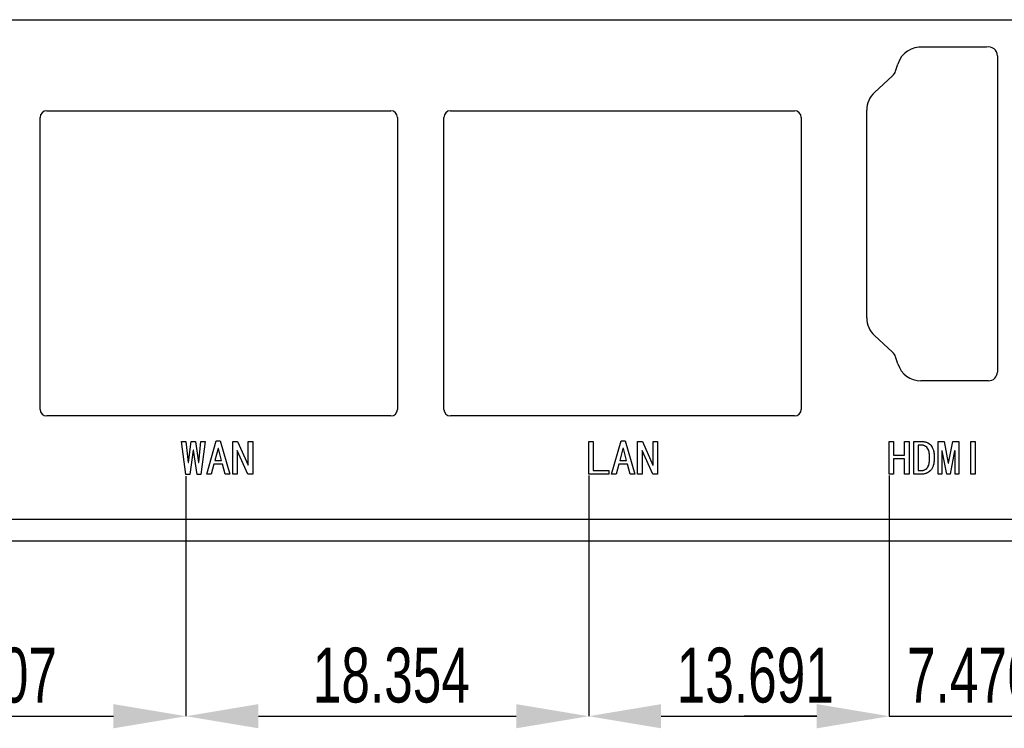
# Model space of a CAD drawing. Header units: millimetres. Extents: x 1643 to 1853, y 2203 to 2490.
# Tile 27 of 54: x 1695 to 1740, y 2393 to 2425. Entities that reach past the tile are written whole.
import ezdxf

# ---------------------------------------------------------------- set-up
doc = ezdxf.new("R2010")
doc.units = ezdxf.units.MM
doc.styles.add('SLDTEXTSTYLE1', font='TXT', dxfattribs={"width": 0.7})
doc.dimstyles.new('SLDDIMSTYLE5', dxfattribs={"dimtxt": 2.5, "dimasz": 3.302, "dimexe": 0, "dimexo": 0.0625, "dimtad": 1, "dimdec": 3, "dimrnd": 1e-09, "dimzin": 12, "dimdsep": 46, "dimtxsty": 'SLDTEXTSTYLE1', "dimsah": 1, "dimcen": 0.09, "dimadec": 0, "dimazin": 3, "dimtfac": 1, "dimtdec": 3, "dimtmove": 0, "dimatfit": 0, "dimfxl": 1, "dimfrac": 2, "dimtolj": 1, "dimtzin": 12, "dimarcsym": 0})

# ---------------------------------------------------------------- blocks, each defined once
blk = doc.blocks.new('*D91')
at = {"color": 0, "linetype": 'Continuous', "lineweight": -2, "transparency": 16777216}
for p, q in [((1680.599, 2405.11), (1680.599, 2393.713)), ((1702.406, 2404.654), (1702.406, 2393.713)), ((1683.901, 2393.713), (1699.104, 2393.713))]:
    blk.add_line(p, q, dxfattribs=at)
at = {"color": 0, "linetype": 'Continuous', "transparency": 16777216}
for points in [[(1683.901, 2394.264), (1683.901, 2393.163), (1680.599, 2393.713)], [(1699.104, 2394.264), (1699.104, 2393.163), (1702.406, 2393.713)]]:
    blk.add_solid(points, dxfattribs=at)
at = {"layer": 'Defpoints', "color": 0, "linetype": 'Continuous', "transparency": 16777216}
for p in [(1680.599, 2405.173), (1702.406, 2404.716), (1702.406, 2393.713)]:
    blk.add_point(p, dxfattribs=at)
at = {"color": 0, "linetype": 'Continuous', "lineweight": 18, "transparency": 16777216, "insert": (1692.953, 2396.838), "char_height": 2.5, "attachment_point": 2, "style": 'SLDTEXTSTYLE1'}
blk.add_mtext('\\A1;21.807', dxfattribs=at)
blk = doc.blocks.new('*D92')
at = {"color": 0, "linetype": 'Continuous', "lineweight": -2, "transparency": 16777216}
for p, q in [((1702.406, 2404.654), (1702.406, 2393.713)), ((1720.76, 2404.671), (1720.76, 2393.713)), ((1705.708, 2393.713), (1717.458, 2393.713))]:
    blk.add_line(p, q, dxfattribs=at)
at = {"color": 0, "linetype": 'Continuous', "transparency": 16777216}
for points in [[(1705.708, 2394.264), (1705.708, 2393.163), (1702.406, 2393.713)], [(1717.458, 2394.264), (1717.458, 2393.163), (1720.76, 2393.713)]]:
    blk.add_solid(points, dxfattribs=at)
at = {"layer": 'Defpoints', "color": 0, "linetype": 'Continuous', "transparency": 16777216}
for p in [(1702.406, 2404.716), (1720.76, 2404.734), (1720.76, 2393.713)]:
    blk.add_point(p, dxfattribs=at)
at = {"color": 0, "linetype": 'Continuous', "lineweight": 18, "transparency": 16777216, "insert": (1711.768, 2396.838), "char_height": 2.5, "attachment_point": 2, "style": 'SLDTEXTSTYLE1'}
blk.add_mtext('\\A1;18.354', dxfattribs=at)
blk = doc.blocks.new('*D93')
at = {"color": 0, "linetype": 'Continuous', "lineweight": -2, "transparency": 16777216}
for p, q in [((1720.76, 2404.671), (1720.76, 2393.713)), ((1734.451, 2404.671), (1734.451, 2393.713)), ((1724.062, 2393.713), (1731.149, 2393.713))]:
    blk.add_line(p, q, dxfattribs=at)
at = {"color": 0, "linetype": 'Continuous', "transparency": 16777216}
for points in [[(1724.062, 2394.264), (1724.062, 2393.163), (1720.76, 2393.713)], [(1731.149, 2394.264), (1731.149, 2393.163), (1734.451, 2393.713)]]:
    blk.add_solid(points, dxfattribs=at)
at = {"layer": 'Defpoints', "color": 0, "linetype": 'Continuous', "transparency": 16777216}
for p in [(1720.76, 2404.734), (1734.451, 2404.734), (1734.451, 2393.713)]:
    blk.add_point(p, dxfattribs=at)
at = {"color": 0, "linetype": 'Continuous', "lineweight": 18, "transparency": 16777216, "insert": (1728.351, 2396.838), "char_height": 2.5, "attachment_point": 2, "style": 'SLDTEXTSTYLE1'}
blk.add_mtext('\\A1;13.691', dxfattribs=at)
blk = doc.blocks.new('*D94')
at = {"color": 0, "linetype": 'Continuous', "lineweight": -2, "transparency": 16777216}
for p, q in [((1734.451, 2404.671), (1734.451, 2393.713)), ((1741.927, 2404.671), (1741.927, 2393.713)), ((1731.149, 2393.713), (1727.847, 2393.713)), ((1734.451, 2393.713), (1741.927, 2393.713)), ((1745.229, 2393.713), (1748.531, 2393.713))]:
    blk.add_line(p, q, dxfattribs=at)
at = {"color": 0, "linetype": 'Continuous', "transparency": 16777216}
for points in [[(1731.149, 2394.264), (1731.149, 2393.163), (1734.451, 2393.713)], [(1745.229, 2394.264), (1745.229, 2393.163), (1741.927, 2393.713)]]:
    blk.add_solid(points, dxfattribs=at)
at = {"layer": 'Defpoints', "color": 0, "linetype": 'Continuous', "transparency": 16777216}
for p in [(1734.451, 2404.734), (1741.927, 2404.734), (1741.927, 2393.713)]:
    blk.add_point(p, dxfattribs=at)
at = {"color": 0, "linetype": 'Continuous', "lineweight": 18, "transparency": 16777216, "insert": (1738.189, 2396.838), "char_height": 2.5, "attachment_point": 2, "style": 'SLDTEXTSTYLE1'}
blk.add_mtext('\\A1;7.476', dxfattribs=at)

msp = doc.modelspace()

# ---------------------------------------------------------------- linework, layer by layer
at = {"linetype": 'Continuous', "lineweight": 25}
for p, q in [((1678.60453, 2425.44007), (1760.60464, 2425.44007)), ((1738.87964, 2424.19007), (1735.99608, 2424.19007)), ((1739.37964, 2423.79007), (1739.37964, 2409.39007)), ((1734.74613, 2423.10146), (1734.84714, 2423.42131)), ((1733.78634, 2422.13099), (1734.60721, 2422.88345)), ((1696.06463, 2421.29007), (1711.74463, 2421.29007)), ((1714.46464, 2421.29007), (1730.14464, 2421.29007)), ((1733.42964, 2411.86002), (1733.42964, 2421.32012)), ((1695.76463, 2407.69007), (1695.76463, 2420.99007)), ((1712.04463, 2420.99007), (1712.04463, 2407.69007)), ((1714.16464, 2407.69007), (1714.16464, 2420.99007)), ((1730.44464, 2420.99007), (1730.44464, 2407.69007)), ((1734.60721, 2410.29669), (1733.78634, 2411.04915)), ((1734.84714, 2409.75883), (1734.74613, 2410.07868)), ((1738.97964, 2408.99007), (1735.89608, 2408.99007)), ((1711.74463, 2407.39007), (1696.06463, 2407.39007)), ((1730.14464, 2407.39007), (1714.46464, 2407.39007)), ((1702.2134, 2406.23393), (1702.40638, 2406.23393)), ((1702.40638, 2404.71639), (1702.2134, 2406.23393)), ((1702.40638, 2406.23393), (1702.50287, 2405.27779)), ((1702.52042, 2405.27779), (1702.652, 2406.23393)), ((1702.652, 2406.23393), (1702.84498, 2406.23393)), ((1702.84498, 2406.23393), (1702.97656, 2405.27779)), ((1702.9941, 2405.27779), (1703.09059, 2406.23393)), ((1703.28358, 2406.23393), (1703.09059, 2404.71639)), ((1703.09059, 2406.23393), (1703.28358, 2406.23393)), ((1703.35375, 2404.73393), (1703.79235, 2406.25147)), ((1703.79235, 2406.25147), (1703.96779, 2406.25147)), ((1703.96779, 2406.25147), (1704.40638, 2404.73393)), ((1704.53796, 2406.23393), (1704.75726, 2406.23393)), ((1704.53796, 2404.73393), (1704.53796, 2406.23393)), ((1704.75726, 2406.23393), (1705.23972, 2405.14621)), ((1705.24849, 2405.14621), (1705.24849, 2406.23393)), ((1705.24849, 2406.23393), (1705.45024, 2406.23393)), ((1705.45024, 2406.23393), (1705.45024, 2404.73393)), ((1720.7599, 2406.23393), (1720.96166, 2406.23393)), ((1720.7599, 2404.73393), (1720.7599, 2406.23393)), ((1720.96166, 2406.23393), (1720.96166, 2404.9006)), ((1721.80376, 2404.73393), (1722.24236, 2406.25147)), ((1722.24236, 2406.25147), (1722.4178, 2406.25147)), ((1722.4178, 2406.25147), (1722.8564, 2404.73393)), ((1722.98797, 2406.23393), (1723.20727, 2406.23393)), ((1722.98797, 2404.73393), (1722.98797, 2406.23393)), ((1723.20727, 2406.23393), (1723.68973, 2405.14621)), ((1723.6985, 2405.14621), (1723.6985, 2406.23393)), ((1723.6985, 2406.23393), (1723.90025, 2406.23393)), ((1723.90025, 2406.23393), (1723.90025, 2404.73393)), ((1734.45113, 2406.23393), (1734.65288, 2406.23393)), ((1734.45113, 2404.73393), (1734.45113, 2406.23393)), ((1734.65288, 2406.23393), (1734.65288, 2405.60235)), ((1735.15288, 2405.60235), (1735.15288, 2406.23393)), ((1735.15288, 2406.23393), (1735.35464, 2406.23393)), ((1735.35464, 2406.23393), (1735.35464, 2404.73393)), ((1735.57394, 2404.73393), (1735.57394, 2406.23393)), ((1735.57394, 2406.23393), (1735.87218, 2406.23393)), ((1735.77569, 2406.06726), (1735.77569, 2404.9006)), ((1735.87218, 2406.06726), (1735.77569, 2406.06726)), ((1736.6792, 2406.23393), (1736.95113, 2406.23393)), ((1736.6792, 2404.73393), (1736.6792, 2406.23393)), ((1736.95113, 2406.23393), (1737.14411, 2405.2427)), ((1737.16166, 2405.2427), (1737.35464, 2406.23393)), ((1737.35464, 2406.23393), (1737.62657, 2406.23393)), ((1737.62657, 2406.23393), (1737.62657, 2404.73393)), ((1738.17043, 2404.73393), (1738.17043, 2406.23393)), ((1738.17043, 2406.23393), (1738.37218, 2406.23393)), ((1738.37218, 2406.23393), (1738.37218, 2404.73393)), ((1702.73972, 2405.83919), (1702.58182, 2404.71639)), ((1702.75726, 2405.83919), (1702.73972, 2405.83919)), ((1702.91515, 2404.71639), (1702.75726, 2405.83919)), ((1703.87129, 2405.9006), (1703.73094, 2405.36551)), ((1703.88884, 2405.9006), (1703.87129, 2405.9006)), ((1704.02919, 2405.36551), (1703.88884, 2405.9006)), ((1704.73972, 2405.82165), (1704.73972, 2404.73393)), ((1704.74849, 2405.82165), (1704.73972, 2405.82165)), ((1705.23094, 2404.73393), (1704.74849, 2405.82165)), ((1722.32131, 2405.9006), (1722.18096, 2405.36551)), ((1722.33885, 2405.9006), (1722.32131, 2405.9006)), ((1722.4792, 2405.36551), (1722.33885, 2405.9006)), ((1723.18973, 2405.82165), (1723.18973, 2404.73393)), ((1723.1985, 2405.82165), (1723.18973, 2405.82165)), ((1723.68096, 2404.73393), (1723.1985, 2405.82165)), ((1734.65288, 2405.60235), (1735.15288, 2405.60235)), ((1736.85464, 2405.80411), (1736.85464, 2404.73393)), ((1736.87218, 2405.80411), (1736.85464, 2405.80411)), ((1737.08271, 2404.73393), (1736.87218, 2405.80411)), ((1737.43359, 2405.80411), (1737.22306, 2404.73393)), ((1737.45113, 2405.80411), (1737.43359, 2405.80411)), ((1737.45113, 2404.73393), (1737.45113, 2405.80411)), ((1702.50287, 2405.27779), (1702.52042, 2405.27779)), ((1702.97656, 2405.27779), (1702.9941, 2405.27779)), ((1703.68708, 2405.19884), (1703.56428, 2404.73393)), ((1704.07305, 2405.19884), (1703.68708, 2405.19884)), ((1703.73094, 2405.36551), (1704.02919, 2405.36551)), ((1704.19586, 2404.73393), (1704.07305, 2405.19884)), ((1705.23972, 2405.14621), (1705.24849, 2405.14621)), ((1722.1371, 2405.19884), (1722.01429, 2404.73393)), ((1722.52306, 2405.19884), (1722.1371, 2405.19884)), ((1722.18096, 2405.36551), (1722.4792, 2405.36551)), ((1722.64587, 2404.73393), (1722.52306, 2405.19884)), ((1723.68973, 2405.14621), (1723.6985, 2405.14621)), ((1734.65288, 2405.43568), (1734.65288, 2404.73393)), ((1735.15288, 2405.43568), (1734.65288, 2405.43568)), ((1735.15288, 2404.73393), (1735.15288, 2405.43568)), ((1737.14411, 2405.2427), (1737.16166, 2405.2427)), ((1702.58182, 2404.71639), (1702.40638, 2404.71639)), ((1703.09059, 2404.71639), (1702.91515, 2404.71639)), ((1703.56428, 2404.73393), (1703.35375, 2404.73393)), ((1704.40638, 2404.73393), (1704.19586, 2404.73393)), ((1704.73972, 2404.73393), (1704.53796, 2404.73393)), ((1705.45024, 2404.73393), (1705.23094, 2404.73393)), ((1721.67218, 2404.73393), (1720.7599, 2404.73393)), ((1720.96166, 2404.9006), (1721.67218, 2404.9006)), ((1721.67218, 2404.9006), (1721.67218, 2404.73393)), ((1722.01429, 2404.73393), (1721.80376, 2404.73393)), ((1722.8564, 2404.73393), (1722.64587, 2404.73393)), ((1723.18973, 2404.73393), (1722.98797, 2404.73393)), ((1723.90025, 2404.73393), (1723.68096, 2404.73393)), ((1734.65288, 2404.73393), (1734.45113, 2404.73393)), ((1735.35464, 2404.73393), (1735.15288, 2404.73393)), ((1735.87218, 2404.73393), (1735.57394, 2404.73393)), ((1735.77569, 2404.9006), (1735.87218, 2404.9006)), ((1736.85464, 2404.73393), (1736.6792, 2404.73393)), ((1737.22306, 2404.73393), (1737.08271, 2404.73393)), ((1737.62657, 2404.73393), (1737.45113, 2404.73393)), ((1738.37218, 2404.73393), (1738.17043, 2404.73393)), ((1676.60453, 2402.69007), (1762.60464, 2402.69007)), ((1762.60464, 2401.69007), (1676.60453, 2401.69007))]:
    msp.add_line(p, q, dxfattribs=at)
at = {"linetype": 'Continuous', "flags": 128}
for points in [[(1703.28359, 2406.23393), (1703.09059, 2404.71639), (1703.09059, 2404.71639), (1702.91515, 2404.71639), (1702.91515, 2404.71639), (1702.75726, 2405.83919), (1702.75726, 2405.83919), (1702.73972, 2405.83919), (1702.73972, 2405.83919), (1702.58182, 2404.71639), (1702.58182, 2404.71639), (1702.40638, 2404.71639), (1702.40638, 2404.71639), (1702.2134, 2406.23393), (1702.2134, 2406.23393), (1702.40638, 2406.23393), (1702.40638, 2406.23393), (1702.50287, 2405.27779), (1702.50287, 2405.27779), (1702.52042, 2405.27779), (1702.52042, 2405.27779), (1702.652, 2406.23393), (1702.652, 2406.23393), (1702.84498, 2406.23393), (1702.84498, 2406.23393), (1702.97656, 2405.27779), (1702.97656, 2405.27779), (1702.9941, 2405.27779), (1702.9941, 2405.27779), (1703.09059, 2406.23393), (1703.09059, 2406.23393), (1703.28358, 2406.23393)], [(1704.40639, 2404.73393), (1704.19586, 2404.73393), (1704.19586, 2404.73393), (1704.07305, 2405.19884), (1704.07305, 2405.19884), (1703.68708, 2405.19884), (1703.68708, 2405.19884), (1703.56428, 2404.73393), (1703.56428, 2404.73393), (1703.35375, 2404.73393), (1703.35375, 2404.73393), (1703.79235, 2406.25147), (1703.79235, 2406.25147), (1703.96779, 2406.25147), (1703.96779, 2406.25147), (1704.40638, 2404.73393)], [(1705.45024, 2404.73393), (1705.23094, 2404.73393), (1705.23094, 2404.73393), (1704.74849, 2405.82165), (1704.74849, 2405.82165), (1704.73972, 2405.82165), (1704.73972, 2405.82165), (1704.73972, 2404.73393), (1704.73972, 2404.73393), (1704.53796, 2404.73393), (1704.53796, 2404.73393), (1704.53796, 2406.23393), (1704.53796, 2406.23393), (1704.75726, 2406.23393), (1704.75726, 2406.23393), (1705.23972, 2405.14621), (1705.23972, 2405.14621), (1705.24849, 2405.14621), (1705.24849, 2405.14621), (1705.24849, 2406.23393), (1705.24849, 2406.23393), (1705.45024, 2406.23393), (1705.45024, 2406.23393), (1705.45024, 2404.73393)], [(1721.67221, 2404.73393), (1720.7599, 2404.73393), (1720.7599, 2404.73393), (1720.7599, 2406.23393), (1720.7599, 2406.23393), (1720.96166, 2406.23393), (1720.96166, 2406.23393), (1720.96166, 2404.9006), (1720.96166, 2404.9006), (1721.67218, 2404.9006), (1721.67218, 2404.9006), (1721.67218, 2404.73393)], [(1722.85641, 2404.73393), (1722.64587, 2404.73393), (1722.64587, 2404.73393), (1722.52306, 2405.19884), (1722.52306, 2405.19884), (1722.1371, 2405.19884), (1722.1371, 2405.19884), (1722.01429, 2404.73393), (1722.01429, 2404.73393), (1721.80376, 2404.73393), (1721.80376, 2404.73393), (1722.24236, 2406.25147), (1722.24236, 2406.25147), (1722.4178, 2406.25147), (1722.4178, 2406.25147), (1722.8564, 2404.73393)], [(1723.90027, 2404.73393), (1723.68096, 2404.73393), (1723.68096, 2404.73393), (1723.1985, 2405.82165), (1723.1985, 2405.82165), (1723.18973, 2405.82165), (1723.18973, 2405.82165), (1723.18973, 2404.73393), (1723.18973, 2404.73393), (1722.98797, 2404.73393), (1722.98797, 2404.73393), (1722.98797, 2406.23393), (1722.98797, 2406.23393), (1723.20727, 2406.23393), (1723.20727, 2406.23393), (1723.68973, 2405.14621), (1723.68973, 2405.14621), (1723.6985, 2405.14621), (1723.6985, 2405.14621), (1723.6985, 2406.23393), (1723.6985, 2406.23393), (1723.90025, 2406.23393), (1723.90025, 2406.23393), (1723.90025, 2404.73393)], [(1735.35464, 2404.73393), (1735.15288, 2404.73393), (1735.15288, 2404.73393), (1735.15288, 2405.43568), (1735.15288, 2405.43568), (1734.65288, 2405.43568), (1734.65288, 2405.43568), (1734.65288, 2404.73393), (1734.65288, 2404.73393), (1734.45113, 2404.73393), (1734.45113, 2404.73393), (1734.45113, 2406.23393), (1734.45113, 2406.23393), (1734.65288, 2406.23393), (1734.65288, 2406.23393), (1734.65288, 2405.60235), (1734.65288, 2405.60235), (1735.15288, 2405.60235), (1735.15288, 2405.60235), (1735.15288, 2406.23393), (1735.15288, 2406.23393), (1735.35464, 2406.23393), (1735.35464, 2406.23393), (1735.35464, 2404.73393)], [(1736.50377, 2405.47954), (1736.50116, 2405.3824), (1736.49304, 2405.29241), (1736.47972, 2405.20956), (1736.46088, 2405.13419), (1736.43683, 2405.06596), (1736.4076, 2405.00488), (1736.37283, 2404.95128), (1736.33255, 2404.90482), (1736.28804, 2404.86486), (1736.23963, 2404.8301), (1736.18765, 2404.80053), (1736.13209, 2404.77681), (1736.07264, 2404.75797), (1736.00961, 2404.74465), (1735.94268, 2404.73653), (1735.87218, 2404.73393), (1735.87218, 2404.73393), (1735.57394, 2404.73393), (1735.57394, 2404.73393), (1735.57394, 2406.23393), (1735.57394, 2406.23393), (1735.87218, 2406.23393), (1735.87218, 2406.23393), (1735.95081, 2406.23133), (1736.0239, 2406.22288), (1736.09148, 2406.20924), (1736.15386, 2406.19007), (1736.21104, 2406.16538), (1736.2627, 2406.13516), (1736.30915, 2406.09975), (1736.35009, 2406.05849), (1736.38615, 2406.01106), (1736.41734, 2405.95648), (1736.44366, 2405.89475), (1736.46542, 2405.8262), (1736.48199, 2405.75017), (1736.49401, 2405.667), (1736.50149, 2405.57701), (1736.50376, 2405.47954)], [(1736.29325, 2405.47954), (1736.29161, 2405.55752), (1736.28674, 2405.62964), (1736.27829, 2405.69592), (1736.26692, 2405.75602), (1736.25197, 2405.80995), (1736.23411, 2405.85771), (1736.21266, 2405.89962), (1736.18797, 2405.93568), (1736.16003, 2405.96655), (1736.12884, 2405.99319), (1736.09408, 2406.01593), (1736.05639, 2406.03445), (1736.01513, 2406.04874), (1735.97095, 2406.05914), (1735.92319, 2406.06531), (1735.87218, 2406.06726), (1735.87218, 2406.06726), (1735.77569, 2406.06726), (1735.77569, 2406.06726), (1735.77569, 2404.9006), (1735.77569, 2404.9006), (1735.87218, 2404.9006), (1735.87218, 2404.9006), (1735.92319, 2404.90255), (1735.97095, 2404.90839), (1736.01513, 2404.91847), (1736.05639, 2404.93244), (1736.09408, 2404.9503), (1736.12884, 2404.97207), (1736.16003, 2404.99774), (1736.18797, 2405.02763), (1736.21266, 2405.06239), (1736.23411, 2405.10365), (1736.25197, 2405.15076), (1736.26692, 2405.20437), (1736.27829, 2405.26382), (1736.28674, 2405.32945), (1736.29161, 2405.40157), (1736.29324, 2405.47954)], [(1737.62657, 2404.73393), (1737.45113, 2404.73393), (1737.45113, 2404.73393), (1737.45113, 2405.80411), (1737.45113, 2405.80411), (1737.43359, 2405.80411), (1737.43359, 2405.80411), (1737.22306, 2404.73393), (1737.22306, 2404.73393), (1737.08271, 2404.73393), (1737.08271, 2404.73393), (1736.87218, 2405.80411), (1736.87218, 2405.80411), (1736.85464, 2405.80411), (1736.85464, 2405.80411), (1736.85464, 2404.73393), (1736.85464, 2404.73393), (1736.6792, 2404.73393), (1736.6792, 2404.73393), (1736.6792, 2406.23393), (1736.6792, 2406.23393), (1736.95113, 2406.23393), (1736.95113, 2406.23393), (1737.14411, 2405.2427), (1737.14411, 2405.2427), (1737.16166, 2405.2427), (1737.16166, 2405.2427), (1737.35464, 2406.23393), (1737.35464, 2406.23393), (1737.62657, 2406.23393), (1737.62657, 2406.23393), (1737.62657, 2404.73393)], [(1738.37218, 2404.73393), (1738.17043, 2404.73393), (1738.17043, 2404.73393), (1738.17043, 2406.23393), (1738.17043, 2406.23393), (1738.37218, 2406.23393), (1738.37218, 2406.23393), (1738.37218, 2404.73393)], [(1704.02921, 2405.36551), (1703.88884, 2405.9006), (1703.88884, 2405.9006), (1703.87129, 2405.9006), (1703.87129, 2405.9006), (1703.73094, 2405.36551), (1703.73094, 2405.36551), (1704.02919, 2405.36551)], [(1722.47923, 2405.36551), (1722.33885, 2405.9006), (1722.33885, 2405.9006), (1722.32131, 2405.9006), (1722.32131, 2405.9006), (1722.18096, 2405.36551), (1722.18096, 2405.36551), (1722.4792, 2405.36551)]]:
    msp.add_lwpolyline(points, dxfattribs=at)
at = {"linetype": 'Continuous', "lineweight": 25}
for centre, radius, start, end in [((1735.89747, 2423.0945), 1.1, 84.856704, 162.716196), ((1738.97984, 2423.80282), 0.4, 358.17278, 104.507603), ((1734.26934, 2423.25202), 0.5, 312.510447, 342.474432), ((1734.52964, 2421.32012), 1.1, 132.510447, 180), ((1696.06463, 2420.99007), 0.3, 90, 180), ((1711.74463, 2420.99007), 0.3, 0, 90), ((1714.46464, 2420.99007), 0.3, 90, 180), ((1730.14464, 2420.99007), 0.3, 0, 90), ((1734.52964, 2411.86002), 1.1, 180, 227.489553), ((1734.26934, 2409.92812), 0.5, 17.525568, 47.489553), ((1735.89608, 2410.09007), 1.1, 197.525568, 270), ((1738.97964, 2409.39007), 0.4, 270, 0), ((1696.06463, 2407.69007), 0.3, 180, 270), ((1711.74463, 2407.69007), 0.3, 270, 0), ((1714.46464, 2407.69007), 0.3, 180, 270), ((1730.14464, 2407.69007), 0.3, 270, 0)]:
    msp.add_arc(centre, radius, start, end, dxfattribs=at)
for points, knots in [([(1735.87218, 2406.23393), (1735.89842, 2406.23353), (1735.94919, 2406.23276), (1736.02252, 2406.224), (1736.09056, 2406.21066), (1736.15331, 2406.19148), (1736.2109, 2406.1669), (1736.26293, 2406.13638), (1736.31002, 2406.1009), (1736.35136, 2406.05894), (1736.38791, 2406.01091), (1736.41912, 2405.95576), (1736.44518, 2405.89359), (1736.46714, 2405.82462), (1736.48325, 2405.74827), (1736.49505, 2405.66503), (1736.50277, 2405.57466), (1736.50342, 2405.51205), (1736.50376, 2405.47954)], [0, 0, 0, 0, 0.06923373, 0.13399689, 0.19467143, 0.25210424, 0.30692002, 0.35958927, 0.41100168, 0.46215503, 0.51459638, 0.56992286, 0.62898113, 0.69228168, 0.76076083, 0.83472041, 0.91419658, 1, 1, 1, 1]), ([(1736.29324, 2405.47954), (1736.29294, 2405.50554), (1736.29236, 2405.55564), (1736.28764, 2405.6279), (1736.27912, 2405.69414), (1736.26819, 2405.75453), (1736.25315, 2405.80858), (1736.23554, 2405.8569), (1736.21406, 2405.89914), (1736.18919, 2405.93576), (1736.16078, 2405.96703), (1736.12924, 2405.99402), (1736.09436, 2406.01672), (1736.05623, 2406.03553), (1736.01477, 2406.04958), (1735.97019, 2406.0601), (1735.92228, 2406.06629), (1735.8892, 2406.06693), (1735.87218, 2406.06726)], [0, 0, 0, 0, 0.09391366, 0.18096299, 0.26141787, 0.33507782, 0.40246802, 0.46387119, 0.5205606, 0.57318978, 0.62332271, 0.67271595, 0.72273885, 0.77330345, 0.82588608, 0.88054527, 0.9385333, 1, 1, 1, 1]), ([(1736.50376, 2405.47954), (1736.50334, 2405.44714), (1736.50251, 2405.38462), (1736.4942, 2405.29443), (1736.48132, 2405.21136), (1736.46249, 2405.13557), (1736.43857, 2405.06693), (1736.40948, 2405.00531), (1736.37453, 2404.951), (1736.33383, 2404.90432), (1736.28876, 2404.86407), (1736.24012, 2404.82922), (1736.18801, 2404.79933), (1736.13179, 2404.77574), (1736.07226, 2404.75671), (1736.00877, 2404.74364), (1735.94172, 2404.73524), (1735.89571, 2404.73437), (1735.87218, 2404.73393)], [0, 0, 0, 0, 0.0868453, 0.16759876, 0.24258855, 0.31202255, 0.37667061, 0.43718862, 0.49428772, 0.54924343, 0.6027007, 0.65596206, 0.70940593, 0.76339047, 0.81912908, 0.8767009, 0.93695155, 1, 1, 1, 1]), ([(1735.87218, 2404.9006), (1735.8892, 2404.90096), (1735.92226, 2404.90166), (1735.97017, 2404.90743), (1736.01476, 2404.91761), (1736.05614, 2404.93139), (1736.09424, 2404.94952), (1736.1292, 2404.97121), (1736.16076, 2404.99722), (1736.18906, 2405.02748), (1736.21426, 2405.06293), (1736.2355, 2405.10447), (1736.25323, 2405.1522), (1736.26813, 2405.20576), (1736.27913, 2405.26559), (1736.28767, 2405.3314), (1736.29235, 2405.40345), (1736.29293, 2405.45355), (1736.29324, 2405.47954)], [0, 0, 0, 0, 0.06193041, 0.12030669, 0.1752893, 0.2281409, 0.27874424, 0.32850698, 0.37751307, 0.42715389, 0.47888682, 0.53530322, 0.59643189, 0.66395071, 0.73739191, 0.8176718, 0.90537784, 1, 1, 1, 1])]:
    msp.add_open_spline(points, degree=3, knots=knots, dxfattribs=at)

# ---------------------------------------------------------------- dimensions: what is measured, and where the dimension line sits
at = {"linetype": 'Continuous', "lineweight": 18}
for base, p1, p2, picture, middle in [((1702.40638, 2393.71324), (1680.59912, 2405.17253), (1702.40638, 2404.71639), '*D91', (1692.95312, 2393.71324)), ((1720.7599, 2393.71324), (1702.40638, 2404.71639), (1720.7599, 2404.73393), '*D92', (1711.76779, 2393.71324)), ((1734.45113, 2393.71324), (1720.7599, 2404.73393), (1734.45113, 2404.73393), '*D93', (1728.35089, 2393.71324)), ((1741.92724, 2393.71324), (1734.45113, 2404.73393), (1741.92724, 2404.73393), '*D94', (1738.18919, 2393.71324))]:
    dim = msp.add_linear_dim(base=base, p1=p1, p2=p2, dimstyle='SLDDIMSTYLE5', dxfattribs=at)
    dim.commit()
    dim.dimension.update_dxf_attribs({"geometry": picture, "text_midpoint": middle, "dimtype": 160})

doc.saveas('drawing.dxf')
